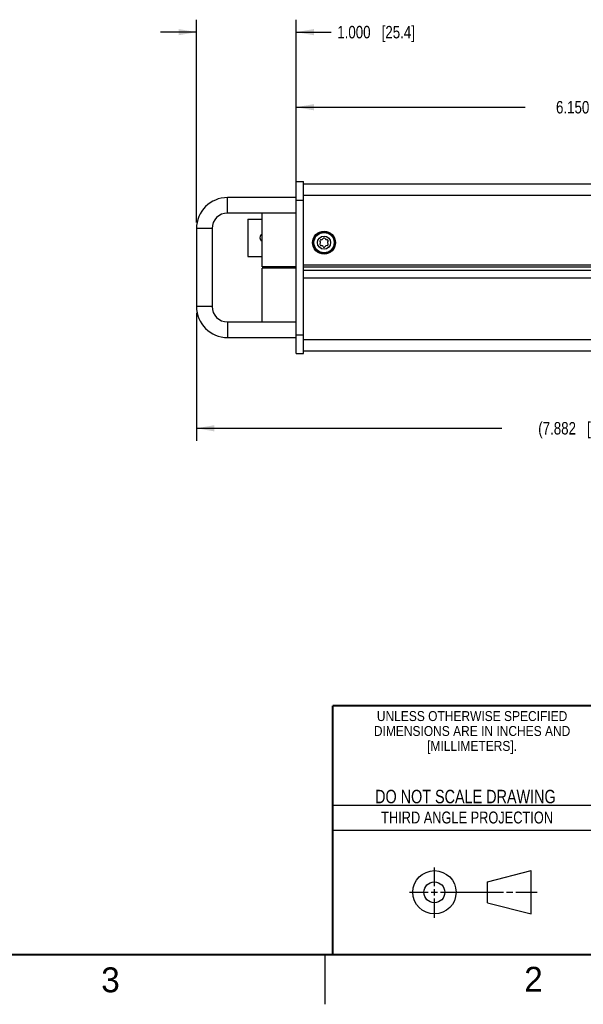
# Model space of a CAD drawing. Header units: inches. Extents: x 0 to 34, y 0 to 22.
# Tile 31 of 56: x 22.4 to 28.1, y 0 to 9.9. Entities that reach past the tile are written whole.
import ezdxf

# ---------------------------------------------------------------- set-up
doc = ezdxf.new("R2010")
doc.units = ezdxf.units.IN
doc.header["$LTSCALE"] = 1.87
doc.header["$MEASUREMENT"] = 0
doc.layers.get('0').update_dxf_attribs({"linetype": 'CONTINUOUS'})
doc.layers.add('COSMETIC', color=7, linetype='CONTINUOUS')
doc.layers.add('DIMENSIONS', color=7, linetype='CONTINUOUS')
doc.styles.get("Standard").update_dxf_attribs({"font": 'txt', "width": 0.8})
doc.styles.add('TEXTSTYLE_2', font='txt')
doc.styles.add('TEXTSTYLE_3', font='txt', dxfattribs={"width": 0.9})
doc.dimstyles.new('DIMSTYLE_1', dxfattribs={"dimtxt": 0.125, "dimasz": 0.18, "dimexe": 0.125, "dimexo": 0.0625, "dimgap": 0.0625, "dimtad": 0, "dimtih": 1, "dimtoh": 1, "dimdec": 3, "dimzin": 4, "dimdsep": 46, "dimtxsty": 'STANDARD', "dimblk": '_FILLED', "dimblk1": '_FILLED', "dimblk2": '_FILLED', "dimcen": 0.09, "dimadec": 0, "dimazin": 0, "dimtp": 0.001, "dimtm": 0.001, "dimtfac": 1, "dimtdec": 3, "dimtofl": 0, "dimtmove": 0, "dimatfit": 3, "dimldrblk": '_FILLED', "dimfxl": 1, "dimtolj": 1, "dimtzin": 4, "dimarcsym": 0})

# ---------------------------------------------------------------- blocks, each defined once
blk = doc.blocks.new('_FILLED')
at = {"color": 0, "linetype": 'BYBLOCK'}
blk.add_solid([(0, 0), (-1, 0.174), (-1, -0.174)], dxfattribs=at)
blk = doc.blocks.new('*D0')
at = {"layer": 'DIMENSIONS', "color": 2, "linetype": 'CONTINUOUS'}
for p, q in [((25.2122, 8.3298), (25.2122, 9.1379)), ((31.3622, 8.3298), (31.3622, 9.1379)), ((25.2122, 9.0129), (27.5122, 9.0129)), ((31.3622, 9.0129), (29.0622, 9.0129))]:
    blk.add_line(p, q, dxfattribs=at)
at = {"layer": 'DIMENSIONS', "color": 2, "linetype": 'CONTINUOUS', "xscale": 0.18, "yscale": 0.18, "zscale": 0.18, "rotation": 180}
blk.add_blockref('_FILLED', (25.2122, 9.0129), dxfattribs=at)
at = {"layer": 'DIMENSIONS', "color": 2, "linetype": 'CONTINUOUS', "xscale": 0.18, "yscale": 0.18, "zscale": 0.18}
blk.add_blockref('_FILLED', (31.3622, 9.0129), dxfattribs=at)
at = {"layer": 'DIMENSIONS', "color": 2, "linetype": 'CONTINUOUS', "insert": (28.2872, 9.0754), "char_height": 0.125, "width": 1.425, "attachment_point": 2, "line_spacing_factor": 0.9}
blk.add_mtext('6.150{\\Ftxt.shx;\\W1.000000;\\H0.125000; }[156.21]', dxfattribs=at)
blk = doc.blocks.new('*D49')
at = {"layer": 'DIMENSIONS', "color": 2, "linetype": 'CONTINUOUS'}
for p, q in [((32.0945, 7.8219), (32.0945, 5.6623)), ((24.2122, 6.9488), (24.2122, 5.6623)), ((24.2122, 5.7873), (27.2783, 5.7873)), ((32.0945, 5.7873), (29.0283, 5.7873))]:
    blk.add_line(p, q, dxfattribs=at)
at = {"layer": 'DIMENSIONS', "color": 2, "linetype": 'CONTINUOUS', "xscale": 0.18, "yscale": 0.18, "zscale": 0.18, "rotation": 180}
blk.add_blockref('_FILLED', (24.2122, 5.7873), dxfattribs=at)
at = {"layer": 'DIMENSIONS', "color": 2, "linetype": 'CONTINUOUS', "xscale": 0.18, "yscale": 0.18, "zscale": 0.18}
blk.add_blockref('_FILLED', (32.0945, 5.7873), dxfattribs=at)
at = {"layer": 'DIMENSIONS', "color": 2, "linetype": 'CONTINUOUS', "insert": (28.1533, 5.8498), "char_height": 0.125, "width": 1.625, "attachment_point": 2, "line_spacing_factor": 0.9}
blk.add_mtext('(7.882{\\Ftxt.shx;\\W1.000000;\\H0.125000; }[200.21])', dxfattribs=at)
blk = doc.blocks.new('*D50')
at = {"layer": 'DIMENSIONS', "color": 2, "linetype": 'CONTINUOUS'}
for p, q in [((24.2122, 7.8558), (24.2122, 9.8923)), ((25.2122, 8.1423), (25.2122, 9.8923)), ((24.2122, 9.7673), (23.8522, 9.7673)), ((25.2122, 9.7673), (25.5631, 9.7673))]:
    blk.add_line(p, q, dxfattribs=at)
at = {"layer": 'DIMENSIONS', "color": 2, "linetype": 'CONTINUOUS', "xscale": 0.18, "yscale": 0.18, "zscale": 0.18}
blk.add_blockref('_FILLED', (24.2122, 9.7673), dxfattribs=at)
at = {"layer": 'DIMENSIONS', "color": 2, "linetype": 'CONTINUOUS', "xscale": 0.18, "yscale": 0.18, "zscale": 0.18, "rotation": 180}
blk.add_blockref('_FILLED', (25.2122, 9.7673), dxfattribs=at)
at = {"layer": 'DIMENSIONS', "color": 2, "linetype": 'CONTINUOUS', "insert": (25.6256, 9.8298), "char_height": 0.125, "width": 1.225, "attachment_point": 1, "line_spacing_factor": 0.9}
blk.add_mtext('1.000{\\Ftxt.shx;\\W1.000000;\\H0.125000; }[25.4]', dxfattribs=at)

msp = doc.modelspace()

# ---------------------------------------------------------------- linework, layer by layer
at = {"color": 7, "linetype": 'CONTINUOUS'}
for p, q in [((25.2122, 6.5373), (25.2122, 8.2673)), ((25.2122, 8.2673), (25.2872, 8.2673)), ((25.2872, 6.5373), (25.2872, 8.2673)), ((24.5242, 7.9493), (24.5242, 8.1053)), ((25.2122, 8.1053), (24.5242, 8.1053)), ((25.2122, 8.0798), (25.2872, 8.0798)), ((25.2122, 7.9493), (24.5242, 7.9493)), ((24.8718, 7.4092), (24.8718, 7.9493)), ((24.7272, 7.8898), (24.7272, 7.5148)), ((24.7272, 7.8898), (24.8718, 7.8898)), ((24.2122, 7.7933), (24.2122, 7.0113)), ((24.3682, 7.7933), (24.2122, 7.7933)), ((24.3682, 7.7933), (24.3682, 7.0113)), ((24.7272, 7.5148), (24.8718, 7.5148)), ((25.2122, 7.4092), (24.8718, 7.4092)), ((24.8718, 6.8553), (24.8718, 7.3955)), ((25.2122, 7.3955), (24.8718, 7.3955)), ((24.3682, 7.0113), (24.2122, 7.0113)), ((24.5242, 6.8553), (24.5242, 6.6993)), ((24.5242, 6.8553), (25.2122, 6.8553)), ((24.5242, 6.6993), (25.2122, 6.6993)), ((25.2122, 6.7248), (25.2872, 6.7248)), ((25.2122, 6.5373), (25.2872, 6.5373)), ((27.1331, 1.23), (27.5726, 1.3428)), ((27.5726, 0.9086), (27.5726, 1.3428)), ((27.1331, 1.02), (27.1331, 1.23)), ((27.1331, 1.02), (27.5726, 0.9086))]:
    msp.add_line(p, q, dxfattribs=at)
at = {"color": 3, "linetype": 'CONTINUOUS'}
for p, q in [((31.2872, 8.2383), (25.2872, 8.2383)), ((31.2872, 8.1253), (25.2872, 8.1253)), ((25.2872, 7.4283), (31.2872, 7.4283)), ((31.2872, 7.4049), (25.2872, 7.4049)), ((31.2872, 7.3727), (25.2872, 7.3727)), ((31.2872, 7.2963), (25.2872, 7.2963)), ((25.2872, 6.6793), (31.2872, 6.6793)), ((25.2872, 6.5663), (31.2872, 6.5663))]:
    msp.add_line(p, q, dxfattribs=at)
at = {"color": 2, "linetype": 'CONTINUOUS'}
for p, q in [((25.58, 2), (28.38, 2)), ((25.58, 1.75), (28.38, 1.75)), ((26.6016, 1.1882), (26.6016, 1.375)), ((26.3514, 1.1257), (26.5391, 1.1257)), ((26.5703, 1.1257), (26.6328, 1.1257)), ((26.6016, 1.0944), (26.6016, 1.1569)), ((26.6641, 1.1257), (27.2943, 1.1257)), ((27.3256, 1.1257), (27.3881, 1.1257)), ((27.4193, 1.1257), (27.6351, 1.1257)), ((26.6016, 0.8704), (26.6016, 1.0632)), ((25.5, 0.5), (25.5, 0))]:
    msp.add_line(p, q, dxfattribs=at)
at = {"color": 7, "linetype": 'CONTINUOUS', "const_width": 0.02}
for points in [[(25.58, 3), (33.5, 3)], [(25.58, 3), (25.58, 0.5)], [(0.5, 0.5), (33.5, 0.5)]]:
    msp.add_lwpolyline(points, dxfattribs=at)
at = {"color": 3, "linetype": 'CONTINUOUS'}
msp.add_circle((25.4932, 7.6523), 0.115, dxfattribs=at)
at = {"color": 7, "linetype": 'CONTINUOUS'}
for centre, radius in [((25.4932, 7.6523), 0.106), ((25.4932, 7.6523), 0.102), ((25.4932, 7.6523), 0.066), ((26.6016, 1.1257), 0.2171), ((26.601, 1.125), 0.105)]:
    msp.add_circle(centre, radius, dxfattribs=at)
for centre, radius, start, end in [((24.5242, 7.7933), 0.312, 90, 180), ((24.5242, 7.7933), 0.156, 90, 180), ((24.8872, 7.7023), 0.0385, 113.71359, 246.28641), ((25.4629, 7.6698), 0.011, 87.97407, 212.02593), ((25.4629, 7.6348), 0.011, 147.97407, 272.02593), ((25.4349, 7.6523), 0.022, 327.97407, 32.02593), ((25.464, 7.7028), 0.022, 267.97407, 332.02593), ((25.464, 7.6019), 0.022, 27.97407, 92.02593), ((25.4932, 7.6873), 0.011, 27.97407, 152.02593), ((25.5223, 7.7028), 0.022, 207.97407, 272.02593), ((25.5223, 7.6019), 0.022, 87.97407, 152.02593), ((25.5235, 7.6698), 0.011, 327.97407, 92.02593), ((25.5235, 7.6348), 0.011, 267.97407, 32.02593), ((25.5515, 7.6523), 0.022, 147.97407, 212.02593), ((25.4932, 7.6173), 0.011, 207.97407, 332.02593), ((24.5242, 7.0113), 0.312, 180, 270), ((24.5242, 7.0113), 0.156, 180, 270)]:
    msp.add_arc(centre, radius, start, end, dxfattribs=at)
at = {"layer": 'COSMETIC', "color": 7, "linetype": 'CONTINUOUS'}
msp.add_circle((25.4932, 7.6523), 0.1125, dxfattribs=at)

# ---------------------------------------------------------------- texts
at = {"color": 2, "linetype": 'CONTINUOUS', "line_spacing_factor": 0.9}
for s, insert, char_height, width, attachment_point, style in [('UNLESS OTHERWISE SPECIFIED', (26.9799, 2.9459), 0.1, 2.34, 2, 'TEXTSTYLE_3'), ('DIMENSIONS ARE IN INCHES AND', (26.9799, 2.7959), 0.1, 2.52, 2, 'TEXTSTYLE_3'), ('[MILLIMETERS].', (26.9799, 2.6459), 0.1, 1.26, 2, 'TEXTSTYLE_3'), ('3', (23.2555, 0.371), 0.25, 0.25, 1, 'TEXTSTYLE_2'), ('2', (27.5035, 0.3763), 0.25, 0.25, 1, 'TEXTSTYLE_2')]:
    msp.add_mtext(s, dxfattribs=dict(at, insert=insert, char_height=char_height, width=width, attachment_point=attachment_point, style=style))
at = {"color": 7, "linetype": 'CONTINUOUS', "insert": (26.9127, 2.1549), "char_height": 0.135, "width": 2.16, "attachment_point": 2, "line_spacing_factor": 0.9}
msp.add_mtext('DO NOT SCALE DRAWING', dxfattribs=at)
at = {"color": 2, "linetype": 'CONTINUOUS', "insert": (26.9296, 1.9368), "char_height": 0.12, "width": 2.112, "attachment_point": 2, "line_spacing_factor": 0.9}
msp.add_mtext('THIRD ANGLE PROJECTION', dxfattribs=at)

# ---------------------------------------------------------------- dimensions: what is measured, and where the dimension line sits
at = {"layer": 'DIMENSIONS', "color": 2, "linetype": 'CONTINUOUS'}
dim = msp.add_linear_dim(base=(25.2122, 9.7673), p1=(24.2122, 7.7933), p2=(25.2122, 8.0798), dimstyle='DIMSTYLE_1', dxfattribs=at)
dim.commit()
dim.dimension.update_dxf_attribs({"geometry": '*D50', "text_midpoint": (26.2381, 9.7673), "dimtype": 160})
dim = msp.add_linear_dim(base=(25.2122, 9.0129), p1=(31.3622, 8.2673), p2=(25.2122, 8.2673), angle=180, dimstyle='DIMSTYLE_1', dxfattribs=at)
dim.commit()
dim.dimension.update_dxf_attribs({"geometry": '*D0', "text_midpoint": (28.2872, 9.0129), "dimtype": 160})
dim = msp.add_linear_dim(base=(32.0945, 5.7873), p1=(24.2122, 7.0113), p2=(32.0945, 7.8844), text='(<>)', dimstyle='DIMSTYLE_1', dxfattribs=at)
dim.commit()
dim.dimension.update_dxf_attribs({"geometry": '*D49', "text_midpoint": (28.1533, 5.7873), "dimtype": 160})

doc.saveas('drawing.dxf')
